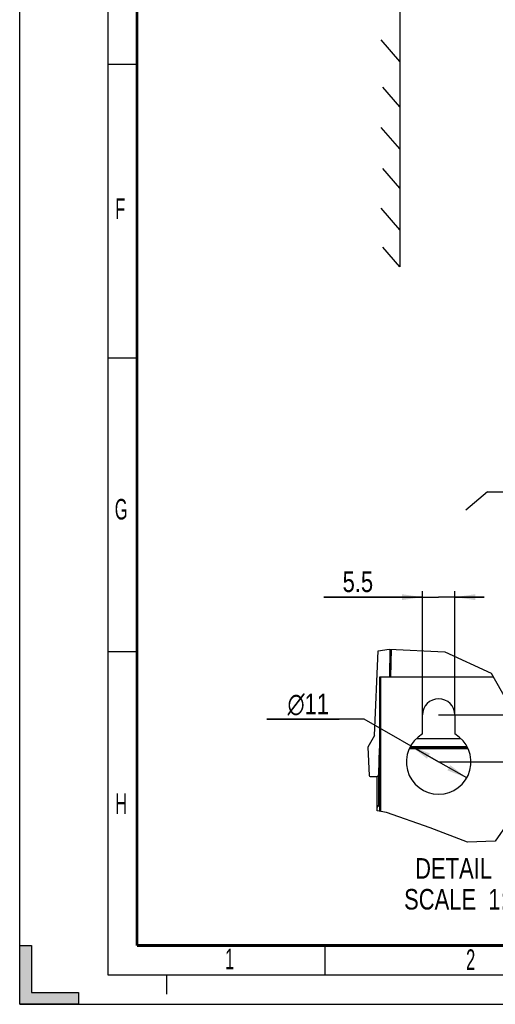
# Model space of a CAD drawing. Header units: millimetres. Extents: x 0 to 594, y 0 to 420.
# Tile 1 of 48: x 0 to 81, y 0 to 168. Entities that reach past the tile are written whole.
import ezdxf

# ---------------------------------------------------------------- set-up
doc = ezdxf.new("R2010")
doc.units = ezdxf.units.MM
doc.header["$LTSCALE"] = 32.67
doc.linetypes.add('DASHED', pattern=[0.2, 0.1, -0.1])
doc.layers.get('0').update_dxf_attribs({"linetype": 'CONTINUOUS'})
doc.layers.add('DRAFTS', color=7, linetype='CONTINUOUS')
doc.layers.add('ROUNDS', color=7, linetype='CONTINUOUS')
doc.styles.get("Standard").update_dxf_attribs({"font": 'txt', "width": 0.8})
doc.styles.add('TEXTSTYLE_1', font='gdt', dxfattribs={"width": 0.8})
doc.styles.add('TEXTSTYLE_2', font='txt', dxfattribs={"width": 0.6})
doc.dimstyles.new('DIMSTYLE_5', dxfattribs={"dimtxt": 3.5, "dimasz": 3.5, "dimexe": 1, "dimexo": 0, "dimgap": 0.875, "dimtad": 1, "dimdsep": 46, "dimtxsty": 'STANDARD', "dimblk": '_FILLED', "dimblk1": '_FILLED', "dimblk2": '_FILLED', "dimcen": 0.09, "dimclrt": 5, "dimadec": 0, "dimazin": 0, "dimtp": 0.01, "dimtm": 0.01, "dimtfac": 1, "dimtofl": 0, "dimtmove": 0, "dimatfit": 3, "dimldrblk": '_FILLED', "dimfxl": 1, "dimtolj": 1, "dimarcsym": 0})
doc.dimstyles.new('DIMSTYLE_6', dxfattribs={"dimtxt": 3.5, "dimasz": 3.5, "dimexe": 1, "dimexo": 0, "dimtad": 1, "dimdsep": 46, "dimtxsty": 'STANDARD', "dimblk": '_FILLED', "dimblk1": '_FILLED', "dimblk2": '_FILLED', "dimcen": 0.09, "dimclrt": 5, "dimadec": 0, "dimazin": 0, "dimtp": 0.01, "dimtm": 0.01, "dimtfac": 1, "dimtofl": 0, "dimtmove": 0, "dimatfit": 3, "dimldrblk": '_FILLED', "dimfxl": 1, "dimtolj": 1, "dimarcsym": 0})

# ---------------------------------------------------------------- blocks, each defined once
blk = doc.blocks.new('_FILLED')
at = {"color": 0, "linetype": 'BYBLOCK'}
blk.add_solid([(0, 0), (-1, 0.143), (-1, -0.143)], dxfattribs=at)
blk = doc.blocks.new('*D12')
at = {"color": 2, "linetype": 'CONTINUOUS'}
for p, q in [((68.67, 69.32), (51.85, 69.32)), ((51.85, 69.32), (71.42, 69.32)), ((68.67, 49.27), (68.67, 70.32)), ((79.17, 69.32), (71.42, 69.32)), ((74.17, 49.27), (74.17, 70.32)), ((74.17, 69.32), (79.17, 69.32))]:
    blk.add_line(p, q, dxfattribs=at)
at = {"color": 2, "linetype": 'CONTINUOUS', "xscale": 3.5, "yscale": 3.5, "zscale": 3.5}
blk.add_blockref('_FILLED', (68.67, 69.32), dxfattribs=at)
at = {"color": 2, "linetype": 'CONTINUOUS', "xscale": 3.5, "yscale": 3.5, "zscale": 3.5, "rotation": 180}
blk.add_blockref('_FILLED', (74.17, 69.32), dxfattribs=at)
at = {"color": 5, "linetype": 'CONTINUOUS', "insert": (60.25, 73.69), "char_height": 3.5, "width": 8.4, "attachment_point": 3, "line_spacing_factor": 0.9}
blk.add_mtext('5.5', dxfattribs=at)
blk = doc.blocks.new('*D13')
at = {"color": 2, "linetype": 'CONTINUOUS'}
for p, q in [((94.51, 45.27), (94.51, 59.3)), ((71.42, 49.27), (95.51, 49.27)), ((94.51, 49.27), (94.51, 45.27)), ((94.51, 41.27), (94.51, 45.27)), ((71.42, 41.27), (95.51, 41.27))]:
    blk.add_line(p, q, dxfattribs=at)
at = {"color": 2, "linetype": 'CONTINUOUS', "xscale": 3.5, "yscale": 3.5, "zscale": 3.5}
for p, rotation in [((94.51, 49.27), 90), ((94.51, 41.27), 270)]:
    blk.add_blockref('_FILLED', p, dxfattribs=dict(at, rotation=rotation))
at = {"color": 5, "linetype": 'CONTINUOUS', "insert": (90.13, 56.5), "char_height": 3.5, "width": 2.8, "attachment_point": 1, "rotation": 90, "line_spacing_factor": 0.9}
blk.add_mtext('8', dxfattribs=at)
blk = doc.blocks.new('*D14')
at = {"color": 2, "linetype": 'CONTINUOUS'}
for p, q in [((58.73, 48.52), (42.12, 48.52)), ((42.12, 48.52), (54.48, 48.52)), ((71.42, 41.27), (58.73, 48.52)), ((66.64, 44), (71.42, 41.27)), ((76.2, 38.54), (71.42, 41.27))]:
    blk.add_line(p, q, dxfattribs=at)
at = {"color": 2, "linetype": 'CONTINUOUS', "xscale": 3.5, "yscale": 3.5, "zscale": 3.5}
for p, rotation in [((66.64, 44), 150.2587564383), ((76.2, 38.54), 330.2587564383)]:
    blk.add_blockref('_FILLED', p, dxfattribs=dict(at, rotation=rotation))
at = {"color": 5, "linetype": 'CONTINUOUS', "insert": (52.73, 52.89), "char_height": 3.5, "width": 10.2667, "attachment_point": 3, "line_spacing_factor": 0.9, "style": 'TEXTSTYLE_1'}
blk.add_mtext('{\\Fgdt;n}\\Ftxt;11', dxfattribs=at)

msp = doc.modelspace()

# ---------------------------------------------------------------- hatches: boundary and pattern name
at = {"linetype": 'CONTINUOUS'}
msp.add_hatch(color=2, dxfattribs=at).paths.add_polyline_path([(0, 0), (0, 10), (2, 10), (2, 2), (10, 2), (10, 0)])

# ---------------------------------------------------------------- linework, layer by layer
at = {"color": 7, "linetype": 'CONTINUOUS'}
for p, q in [((0, 0), (0, 420)), ((64.7937, 307.5389), (64.7937, 125.5693)), ((64.7937, 160.5237), (61.6397, 164.2033)), ((20, 160), (15, 160)), ((64.7937, 152.785), (61.9171, 156.141)), ((64.7937, 145.6239), (61.6397, 149.3035)), ((64.7937, 138.9266), (61.9171, 142.2826)), ((64.7937, 131.881), (61.6397, 135.5606)), ((64.7937, 125.5693), (61.9171, 128.9253)), ((20, 110), (15, 110)), ((79.7596, 87.2592), (76.08, 84.1051)), ((79.7596, 87.2592), (151.5781, 87.2592)), ((20, 60), (15, 60)), ((60.5104, 45.7672), (61.0867, 60.1755)), ((61.4204, 32.8777), (61.4204, 55.7672)), ((61.4204, 55.7672), (80.7084, 55.7672)), ((61.4902, 55.7672), (61.4902, 32.8654)), ((68.6704, 46.0304), (68.6704, 49.2672)), ((74.1704, 49.2672), (74.1704, 46.0304)), ((60.5104, 45.7672), (59.3195, 43.7672)), ((67.6758, 45.2672), (75.1649, 45.2672)), ((59.3195, 43.7672), (59.5716, 38.9568)), ((66.5537, 43.7672), (76.2871, 43.7672)), ((59.7713, 38.7672), (60.7408, 38.7672)), ((60.9304, 33.5645), (60.9304, 38.7672)), ((61.1804, 33.7672), (61.4204, 33.7672)), ((60.9304, 32.9645), (60.9304, 33.5172)), ((0, 10), (2, 10)), ((2, 10), (2, 2)), ((52, 10), (52, 5)), ((2, 2), (10, 2)), ((10, 2), (10, 0)), ((0, 0), (594, 0))]:
    msp.add_line(p, q, dxfattribs=at)
at = {"color": 2, "linetype": 'CONTINUOUS'}
for p, q in [((15, 415), (15, 5)), ((61.0867, 60.1755), (62.9735, 60.4877)), ((62.9735, 60.4877), (72.4544, 60.0287)), ((72.4544, 60.0287), (80.3573, 56.3821)), ((80.3573, 56.3821), (84.0294, 49.9519)), ((62.5489, 32.6779), (60.9304, 32.9645)), ((69.9965, 30.0709), (62.5489, 32.6779)), ((83.2567, 30.9309), (81.0292, 27.7991)), ((76.3277, 27.5882), (69.9965, 30.0709)), ((81.0292, 27.7991), (76.3277, 27.5882)), ((15, 5), (589, 5))]:
    msp.add_line(p, q, dxfattribs=at)
at = {"color": 9, "linetype": 'CONTINUOUS'}
for p, q in [((66.5951, 43.8672), (76.2456, 43.8672)), ((61.4204, 43.5172), (61.316, 43.5172)), ((76.3906, 43.5172), (66.4502, 43.5172)), ((61.1804, 39.0408), (61.1804, 33.7806)), ((60.9304, 33.8672), (61.4204, 33.8672))]:
    msp.add_line(p, q, dxfattribs=at)
at = {"color": 7, "linetype": 'DASHED'}
msp.add_line((25, 5), (25, 0), dxfattribs=at)
at = {"color": 7, "linetype": 'CONTINUOUS', "const_width": 0.5}
for points in [[(20, 10), (20, 410)], [(584, 10), (20, 10)]]:
    msp.add_lwpolyline(points, dxfattribs=at)
at = {"color": 2, "linetype": 'CONTINUOUS'}
msp.add_lwpolyline([(0, 0), (0, 10), (2, 10), (2, 2), (10, 2), (10, 0), (0, 0)], dxfattribs=at)
at = {"color": 7, "linetype": 'CONTINUOUS'}
for centre, radius, start, end in [((71.4204, 49.2672), 2.75, 0, 180), ((71.4204, 41.2672), 5.5, 120, 60), ((59.7713, 38.9672), 0.2, 183, 270), ((60.7408, 39.2672), 0.5, 270, 359), ((61.1804, 33.5172), 0.25, 90, 180)]:
    msp.add_arc(centre, radius, start, end, dxfattribs=at)
at = {"layer": 'DRAFTS', "color": 7, "linetype": 'CONTINUOUS'}
msp.add_line((63.1112, 60.4811), (63.0289, 55.7672), dxfattribs=at)
at = {"layer": 'ROUNDS', "color": 9, "linetype": 'CONTINUOUS'}
msp.add_line((63.3109, 60.4714), (63.2288, 55.7672), dxfattribs=at)
at = {"layer": 'ROUNDS', "color": 7, "linetype": 'CONTINUOUS'}
msp.add_line((61.2408, 39.2585), (61.316, 43.5707), dxfattribs=at)
msp.add_arc((61.516, 43.5672), 0.2, 118.696286, 179, dxfattribs=at)

# ---------------------------------------------------------------- texts
at = {"color": 5, "linetype": 'CONTINUOUS', "char_height": 3.5, "width": 2.1, "attachment_point": 1, "line_spacing_factor": 0.9, "style": 'TEXTSTYLE_2'}
for s, insert in [('F', (16.285, 137.2058)), ('G', (16.2045, 86.0428)), ('H', (16.2962, 35.8969)), ('1', (35.0169, 9.4709)), ('2', (76.0952, 9.3492))]:
    msp.add_mtext(s, dxfattribs=dict(at, insert=insert))
at = {"color": 5, "linetype": 'CONTINUOUS', "insert": (85.0933, 24.8895), "char_height": 3.5, "width": 28, "attachment_point": 3, "line_spacing_factor": 0.9}
msp.add_mtext('DETAIL  A\\PSCALE  1:1', dxfattribs=at)

# ---------------------------------------------------------------- dimensions: what is measured, and where the dimension line sits
at = {"color": 2, "linetype": 'CONTINUOUS'}
dim = msp.add_linear_dim(base=(74.1704, 69.3179), p1=(68.6704, 49.2672), p2=(74.1704, 49.2672), dimstyle='DIMSTYLE_5', dxfattribs=at)
dim.commit()
dim.dimension.update_dxf_attribs({"geometry": '*D12', "text_midpoint": (56.0487, 69.3179), "dimtype": 160})
dim = msp.add_linear_dim(base=(94.5098, 41.2672), p1=(71.4204, 49.2672), p2=(71.4204, 41.2672), angle=270, dimstyle='DIMSTYLE_5', dxfattribs=at)
dim.commit()
dim.dimension.update_dxf_attribs({"geometry": '*D13', "text_midpoint": (94.5098, 57.8961), "dimtype": 160})
dim = msp.add_diameter_dim_2p(p1=(66.6449, 43.9957), p2=(76.1959, 38.5388), dimstyle='DIMSTYLE_6', override={"dimtih": 1, "dimtoh": 1}, dxfattribs=at)
dim.commit()
dim.dimension.update_dxf_attribs({"geometry": '*D14', "text_midpoint": (47.5996, 51.1411), "dimtype": 163})

doc.saveas('drawing.dxf')
